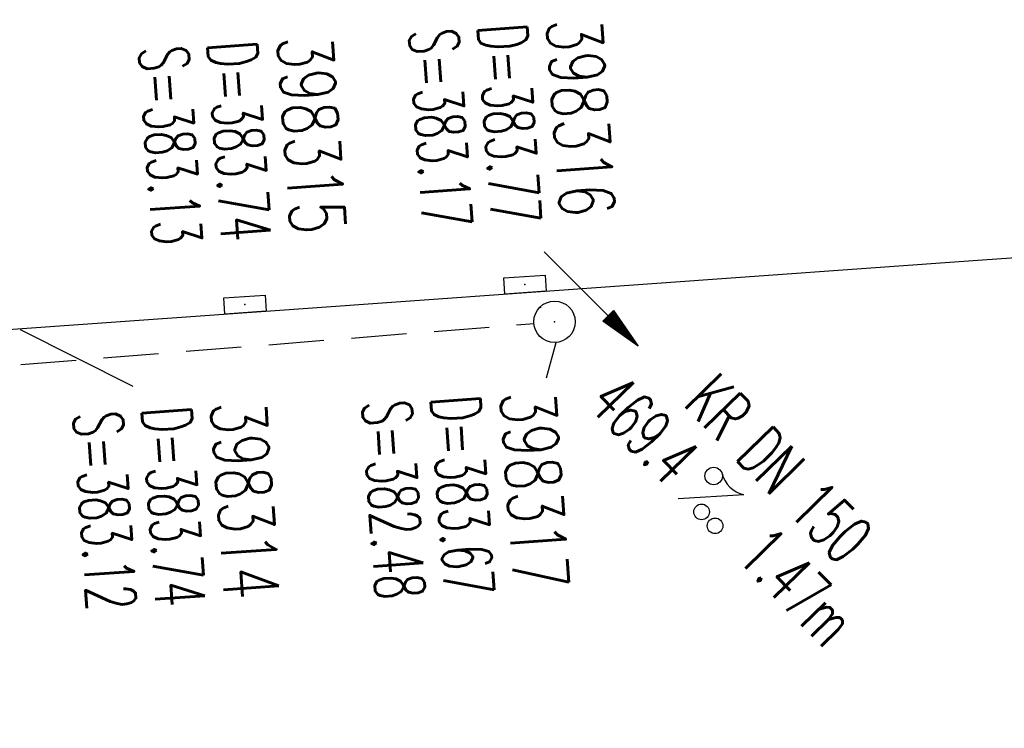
# Model space of a CAD drawing. Extents: x 0 to 1135, y 0 to 420.
# Tile 22 of 56: x 745 to 780, y 186 to 212. Entities that reach past the tile are written whole.
import ezdxf
from ezdxf.enums import TextEntityAlignment as Align

# ---------------------------------------------------------------- set-up
doc = ezdxf.new("R2010")
doc.units = 0
doc.header["$LTSCALE"] = 2
doc.header["$MEASUREMENT"] = 0
doc.linetypes.add('AUSGEZOGEN', pattern=[0])
doc.linetypes.add('GESTRICH-X2', pattern=[1.5, 1, -0.5])
doc.layers.get('0').update_dxf_attribs({"linetype": 'AUSGEZOGEN'})
for name, color, linetype in [('FBR', 8, 'CONTINUOUS'), ('KANAL', 7, 'GESTRICH-X2'), ('PFEIL', 7, 'CONTINUOUS'), ('SCHACHTNR', 6, 'CONTINUOUS'), ('SCHSYMBOL', 7, 'CONTINUOUS'), ('TEXTO', 4, 'CONTINUOUS'), ('TEXTU', 4, 'CONTINUOUS')]:
    doc.layers.add(name, color=color, linetype=linetype)
doc.styles.add('ROMANS', font='romans.shx', dxfattribs={"width": 0.8})

# ---------------------------------------------------------------- blocks, each defined once
blk = doc.blocks.new('GST')
at = {"color": 0}
blk.add_circle((0, 0), 0.75, dxfattribs=at)
blk.add_point((0, 0), dxfattribs=at)
blk = doc.blocks.new('10')
blk.add_blockref('GST', (0, 0))
blk = doc.blocks.new('PROM')
blk.add_line((1.566, 1.817), (0.019, 0.015))
for centre, radius in [((0.317, 1.51), 0.317), ((0.943, 0.291), 0.283), ((1.645, 0.287), 0.283)]:
    blk.add_circle(centre, radius)
blk.add_arc((0.992, 2.682), 1.033, 239.1414, 303.3549)
blk = doc.blocks.new('PFEIL2')
at = {"color": 0}
for p, q in [((0.88, 0.002), (-2.401, -0.012)), ((0.881, -0.271), (0.879, 0.276)), ((0.879, 0.276), (2.429, 0.009)), ((0.911, 0.27), (0.879, 0.265)), ((0.965, 0.261), (0.879, 0.246)), ((1.019, 0.252), (0.879, 0.228)), ((1.073, 0.242), (0.879, 0.209)), ((1.127, 0.233), (0.879, 0.191)), ((1.181, 0.224), (0.879, 0.172)), ((1.235, 0.214), (0.879, 0.154)), ((1.289, 0.205), (0.879, 0.135)), ((1.343, 0.196), (0.879, 0.117)), ((1.397, 0.187), (0.879, 0.098)), ((1.451, 0.177), (0.879, 0.08)), ((1.505, 0.168), (0.879, 0.061)), ((1.559, 0.159), (0.88, 0.043)), ((1.613, 0.149), (0.88, 0.024)), ((1.668, 0.14), (0.88, 0.006)), ((1.722, 0.131), (0.88, -0.013)), ((1.776, 0.121), (0.88, -0.031)), ((1.83, 0.112), (0.88, -0.05)), ((1.884, 0.103), (0.88, -0.068)), ((1.938, 0.094), (0.88, -0.087)), ((1.992, 0.084), (0.88, -0.105)), ((2.046, 0.075), (0.88, -0.124)), ((2.1, 0.066), (0.88, -0.142)), ((2.154, 0.056), (0.88, -0.161)), ((2.208, 0.047), (0.88, -0.179)), ((2.262, 0.038), (0.881, -0.198)), ((2.316, 0.029), (0.881, -0.216)), ((2.37, 0.019), (0.881, -0.235)), ((2.424, 0.01), (0.881, -0.253)), ((2.429, 0.009), (0.881, -0.271))]:
    blk.add_line(p, q, dxfattribs=at)
blk = doc.blocks.new('30')
at = {"color": 0}
for p, q in [((-0.75, -0.29), (-0.75, 0.293)), ((-0.75, 0.293), (0.753, 0.293)), ((0.753, 0.293), (0.753, -0.29)), ((0.753, -0.29), (-0.75, -0.29))]:
    blk.add_line(p, q, dxfattribs=at)
blk.add_point((0, 0), dxfattribs=at)

msp = doc.modelspace()

# ---------------------------------------------------------------- linework, layer by layer
at = {"layer": 'FBR'}
msp.add_lwpolyline([(466.072, 185.964), (479.301, 186.284), (504.38, 187.023), (529.453, 187.89), (554.523, 188.887), (579.587, 190.014), (604.645, 191.27), (629.696, 192.657), (654.739, 194.173), (679.765, 195.817), (694.913, 196.875), (704.767, 197.579), (729.702, 199.36), (754.639, 201.143), (779.575, 202.924), (783.37, 203.196)], dxfattribs=at)
at = {"layer": 'KANAL'}
for p, q in [((763.558, 201.226), (763.584, 201.191)), ((726.823, 197.693), (763.346, 200.625))]:
    msp.add_line(p, q, dxfattribs=at)
at = {"layer": 'SCHACHTNR'}
for p, q in [((744.736, 200.402), (748.816, 198.352)), ((764.128, 199.924), (763.771, 198.64))]:
    msp.add_line(p, q, dxfattribs=at)

# ---------------------------------------------------------------- block references
at = {"layer": 'PFEIL', "rotation": 314.6454041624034}
msp.add_blockref('PFEIL2', (765.399, 201.522), dxfattribs=at)
at = {"layer": 'SCHSYMBOL', "rotation": 4.087504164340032}
for name, p in [('30', (763.008, 202.031)), ('30', (752.873, 201.307)), ('10', (764.081, 200.683))]:
    msp.add_blockref(name, p, dxfattribs=at)
at = {"layer": 'TEXTU', "rotation": 314.2770368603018}
msp.add_blockref('PROM', (768.536, 194.273), dxfattribs=at)

# ---------------------------------------------------------------- texts
at = {"layer": 'SCHACHTNR', "style": 'ROMANS'}
for s, height, width, p in [('D=383.77', 1.8, 0.6, (761.285, 211.415)), ('398316', 2, 0.7, (763.773, 211.6)), ('S=383.17', 1.8, 0.6, (758.797, 211.232)), ('D=383.74', 1.8, 0.6, (751.51, 210.792)), ('398315', 2, 0.7, (754.029, 210.971)), ('S=383.13', 1.8, 0.6, (749.021, 210.609)), ('D=383.67', 1.8, 0.6, (759.586, 197.963)), ('398317', 2, 0.7, (762.101, 198.111)), ('D=383.74', 1.8, 0.6, (749.131, 197.563)), ('398314', 2, 0.7, (751.619, 197.746)), ('S=382.48', 1.8, 0.6, (757.098, 197.779)), ('S=383.12', 1.8, 0.6, (746.643, 197.379))]:
    msp.add_text(s, height=height, rotation=274.0875, dxfattribs=dict(at, width=width)).set_placement(p)
at = {"layer": 'TEXTO', "style": 'ROMANS', "width": 0.6}
msp.add_text('KR DN 150', height=1.8, rotation=314.277, dxfattribs=at).set_placement((771.557, 194.741), align=Align.CENTER)
at = {"layer": 'TEXTU', "style": 'ROMANS', "width": 0.6}
for s, p in [('469.4', (765.232, 197.66)), ('1.47m', (770.634, 192.12))]:
    msp.add_text(s, height=1.8, rotation=314.277, dxfattribs=at).set_placement(p)

doc.saveas('drawing.dxf')
